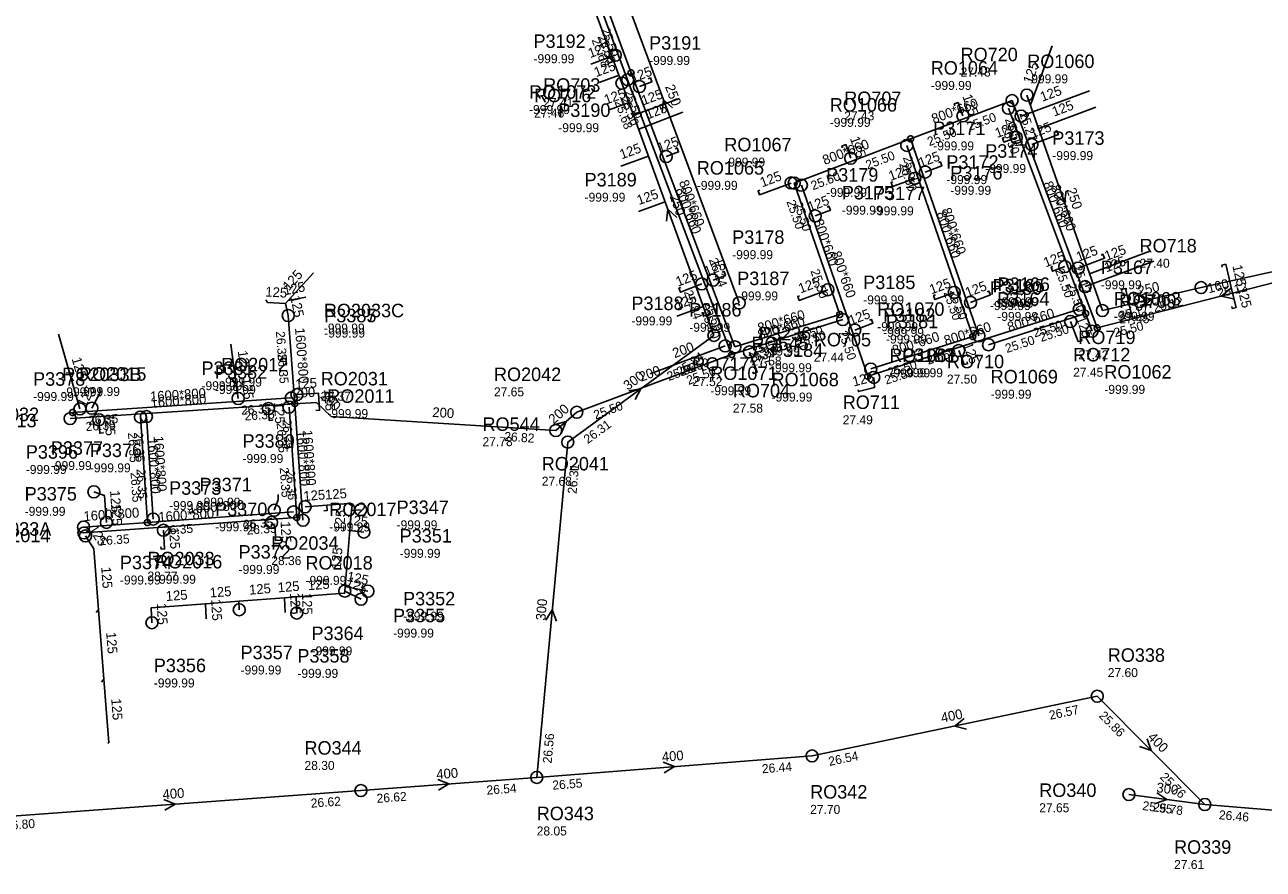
# Model space of a CAD drawing. Header units: metres. Extents: x 179992 to 198392, y 351761 to 369438.
# Tile 152 of 194: x 192209 to 192374, y 363906 to 364019. Entities that reach past the tile are written whole.
import ezdxf

# ---------------------------------------------------------------- set-up
doc = ezdxf.new("R2010")
doc.units = ezdxf.units.M

msp = doc.modelspace()

# ---------------------------------------------------------------- linework, layer by layer
at = {"layer": 'B-WE-RI-GWA-RIOOLLEIDING_BETON_300', "linetype": 'Continuous'}
for points in [[(192300.695, 363977.59), (192281.19, 363963.35)], [(192277.06, 363918.63), (192281.19, 363963.35)], [(192356.04, 363916.35), (192366.16, 363915.02)]]:
    msp.add_lwpolyline(points, dxfattribs=at)
at = {"layer": 'B-WE-RI-GWA-RIOOLLEIDING_BETON_400', "linetype": 'Continuous'}
for points in [[(192351.82, 363929.46), (192313.78, 363921.5)], [(192351.82, 363929.46), (192366.16, 363915.02)], [(192277.06, 363918.63), (192313.78, 363921.5)], [(192253.62, 363916.88), (192277.06, 363918.63)], [(192204.05, 363913.26), (192253.62, 363916.88)]]:
    msp.add_lwpolyline(points, dxfattribs=at)
at = {"layer": 'B-WE-RI-GWA-RIOOLLEIDING_BETON_500', "linetype": 'Continuous'}
msp.add_lwpolyline([(192366.16, 363915.02), (192406.32, 363911.7)], dxfattribs=at)
at = {"layer": 'B-WE-RI-GWA-RIOOLLEIDING_PVC_250', "linetype": 'Continuous'}
msp.add_lwpolyline([(192304.06, 363981.92), (192283.88, 364036.12)], dxfattribs=at)
at = {"layer": 'B-WE-RI-GWA-RIOOLPUT_INSPECTIEPUT'}
for centre in [(192304.06, 363981.92), (192281.19, 363963.35), (192351.82, 363929.46), (192313.78, 363921.5), (192277.06, 363918.63), (192253.62, 363916.88), (192356.04, 363916.35), (192366.16, 363915.02)]:
    msp.add_circle(centre, 0.8, dxfattribs=at)
at = {"layer": 'B-WE-RI-GWA_STROMINGSRICHTING'}
for points in [[(192295.15, 364007.92), (192293.97, 364009.02), (192293.8, 364007.42)], [(192289.35, 363970.2), (192290.94, 363970.47), (192290.2, 363969.04)], [(192278.28, 363939.62), (192279.12, 363940.99), (192279.71, 363939.49)], [(192334.06, 363926.48), (192332.8, 363925.48), (192334.36, 363925.07)], [(192358.49, 363923.77), (192358.99, 363922.24), (192357.46, 363922.75)], [(192293.93, 363920.67), (192295.42, 363920.07), (192294.04, 363919.23)], [(192263.85, 363918.37), (192265.34, 363917.76), (192263.96, 363916.93)], [(192227.35, 363915.68), (192228.83, 363915.07), (192227.45, 363914.25)], [(192359.77, 363916.59), (192361.1, 363915.68), (192359.58, 363915.16)]]:
    msp.add_lwpolyline(points, dxfattribs=at)
at = {"layer": 'B-WE-RI-HWA-KOLKAANSLUITLEIDING_PVC_125', "linetype": 'Continuous'}
for points in [[(192291.911, 364011.807), (192292.222, 364011.924), (192292.425, 364011.409), (192290.755, 364010.773)], [(192332.833, 364008.2), (192332.742, 364008.444), (192333.265, 364008.642), (192333.911, 364006.861)], [(192346.182, 364004.791), (192346.424, 364004.887), (192346.63, 364004.367), (192343.086, 364003.03)], [(192317.853, 364002.579), (192317.762, 364002.822), (192318.285, 364003.02), (192318.944, 364001.212)], [(192339.435, 364003.984), (192339.191, 364003.896), (192339.377, 364003.369), (192341.02, 364003.983)], [(192295.533, 364002.485), (192295.774, 364002.58), (192295.981, 364002.061), (192294.317, 364001.433)], [(192330.652, 364000.634), (192330.894, 364000.73), (192331.101, 364000.21), (192328.879, 363999.372)], [(192306.829, 363996.946), (192306.585, 363996.859), (192306.771, 363996.332), (192310.98, 363997.906)], [(192324.572, 363998.051), (192324.328, 363997.963), (192324.514, 363997.436), (192327.477, 363998.524)], [(192315.789, 363994.701), (192316.031, 363994.797), (192316.238, 363994.277), (192314.211, 363993.512)], [(192352.336, 363988.302), (192352.577, 363988.398), (192352.784, 363987.878), (192349.269, 363986.552)], [(192345.9, 363986.757), (192345.656, 363986.67), (192345.842, 363986.142), (192347.49, 363986.756)], [(192368.478, 363986.678), (192368.417, 363986.93), (192368.96, 363987.063), (192369.873, 363983.204)], [(192301.807, 363986.009), (192302.049, 363986.105), (192302.255, 363985.585), (192300.57, 363984.949)], [(192296.276, 363983.957), (192296.032, 363983.867), (192296.225, 363983.342), (192299.064, 363984.441)], [(192312.117, 363982.856), (192311.872, 363982.769), (192312.059, 363982.241), (192315.901, 363983.667)], [(192330.229, 363982.977), (192329.984, 363982.89), (192330.171, 363982.363), (192332.745, 363983.319)], [(192337.117, 363983.407), (192337.359, 363983.503), (192337.565, 363982.983), (192334.915, 363981.979)], [(192355.105, 363983.438), (192355.043, 363983.69), (192355.586, 363983.824), (192356.523, 363979.785)], [(192369.75, 363981.429), (192369.811, 363981.177), (192370.355, 363981.307), (192369.873, 363983.204)], [(192240.941, 363982.312), (192241.157, 363981.976), (192243.575, 363981.834)], [(192246.279, 363982.701), (192243.93, 363982.23)], [(192321.446, 363979.628), (192321.688, 363979.723), (192321.894, 363979.204), (192319.484, 363978.294)], [(192349.709, 363977.107), (192349.747, 363976.86), (192349.253, 363976.784), (192348.27, 363979.44)], [(192213.281, 363977.735), (192216.14, 363967.772)], [(192236.255, 363976.401), (192236.951, 363971.268)], [(192305.882, 363972.724), (192305.976, 363972.492), (192306.444, 363972.667), (192305.44, 363975.368)], [(192334.469, 363974.051), (192334.531, 363973.809), (192334.047, 363973.685), (192333.352, 363975.563)], [(192236.177, 363971.888), (192236.951, 363971.268)], [(192319.926, 363970.336), (192319.988, 363970.094), (192322.101, 363970.634), (192322.008, 363971.981)], [(192218.794, 363970.455), (192218.824, 363969.963), (192217.731, 363967.874)], [(192236.951, 363971.268), (192237.236, 363969.169)], [(192247.617, 363967.572), (192248.105, 363967.605), (192247.95, 363969.889), (192245.079, 363969.679)], [(192241.81, 363966.379), (192241.82, 363966.258), (192241.381, 363966.225), (192241.27, 363967.83)], [(192219.206, 363964.692), (192219.215, 363964.573), (192218.777, 363964.54), (192218.654, 363966.332)], [(192242.56, 363956.382), (192242.588, 363955.672), (192242.062, 363954.263)], [(192219.785, 363954.491), (192219.559, 363954.268)], [(192248.663, 363954.203), (192249.118, 363954.248), (192249.068, 363954.939)], [(192242.946, 363950.433), (192242.947, 363950.294), (192242.243, 363950.247), (192242.157, 363952.07), (192241.698, 363952.632)], [(192218.631, 363940.983), (192218.009, 363949.136), (192216.882, 363950.845)], [(192226.95, 363949.393), (192226.968, 363949.085), (192227.425, 363949.108), (192227.277, 363951.593)], [(192232.996, 363939.804), (192232.887, 363941.788)], [(192243.509, 363940.647), (192243.402, 363942.584)], [(192218.313, 363940.615), (192218.631, 363940.983)], [(192219.33, 363931.734), (192218.631, 363940.983)], [(192219.002, 363931.354), (192219.33, 363931.734)], [(192219.839, 363923.247), (192219.977, 363923.259), (192219.33, 363931.734)]]:
    msp.add_lwpolyline(points, dxfattribs=at)
at = {"layer": 'B-WE-RI-HWA-PERCEELAANSLUITLEIDING_PVC_125', "linetype": 'Continuous'}
for points in [[(192287.538, 364014.948), (192284.293, 364013.763)], [(192341.655, 364006.841), (192350.785, 364010.201)], [(192350.193, 363984.091), (192359.371, 363987.493)], [(192217.997, 363956.719), (192219.423, 363956.216), (192219.559, 363954.268), (192219.672, 363952.65)], [(192253.578, 363954.322), (192252.371, 363954.234)], [(192254.009, 363951.36), (192252.142, 363951.545)], [(192253.627, 363942.404), (192251.457, 363943.48)], [(192254.535, 363943.475), (192251.511, 363944.115)], [(192237.388, 363941), (192237.335, 363942.125)], [(192245.055, 363940.548), (192244.984, 363942.704)], [(192225.739, 363939.265), (192225.631, 363941.238)]]:
    msp.add_lwpolyline(points, dxfattribs=at)
at = {"layer": 'B-WE-RI-HWA-RIOOLLEIDING_PVC_125', "linetype": 'Continuous'}
for points in [[(192247.31, 363985.946), (192243.93, 363982.23)], [(192243.93, 363982.23), (192243.574, 363981.838)], [(192243.575, 363981.834), (192243.917, 363980.232)], [(192252.371, 363954.234), (192252.424, 363954.859), (192251.942, 363955.15), (192249.068, 363954.939)], [(192249.068, 363954.939), (192246.162, 363954.725)], [(192252.142, 363951.545), (192252.371, 363954.234)], [(192251.511, 363944.115), (192252.142, 363951.545)], [(192244.984, 363942.704), (192251.433, 363943.193), (192251.457, 363943.48)], [(192251.457, 363943.48), (192251.511, 363944.115)], [(192225.631, 363941.238), (192232.887, 363941.788)], [(192232.887, 363941.788), (192237.335, 363942.125)], [(192237.335, 363942.125), (192243.402, 363942.584)], [(192243.402, 363942.584), (192244.984, 363942.704)]]:
    msp.add_lwpolyline(points, dxfattribs=at)
at = {"layer": 'B-WE-RI-HWA-RIOOLLEIDING_PVC_160', "linetype": 'Continuous'}
msp.add_lwpolyline([(192351.81, 363978.578), (192384.969, 363987.071)], dxfattribs=at)
at = {"layer": 'B-WE-RI-HWA-RIOOLLEIDING_PVC_200', "linetype": 'Continuous'}
for points in [[(192282.404, 363967.333), (192303.056, 363975.021)], [(192302.191, 363976.183), (192292.189, 363972.479)], [(192244.793, 363968.475), (192247.707, 363968.625), (192249.651, 363966.782), (192279.603, 363964.887)], [(192279.603, 363964.887), (192282.404, 363967.333)]]:
    msp.add_lwpolyline(points, dxfattribs=at)
at = {"layer": 'B-WE-RI-HWA-RIOOLPUT_INSPECTIEPUT', "linetype": 'Continuous'}
for points in [[(192303.456, 363975.021), (192303.432, 363975.158), (192303.362, 363975.278), (192303.256, 363975.367), (192303.125, 363975.415), (192302.987, 363975.415), (192302.856, 363975.367), (192302.75, 363975.278), (192302.68, 363975.158), (192302.656, 363975.021), (192302.68, 363974.884), (192302.75, 363974.764), (192302.856, 363974.675), (192302.987, 363974.627), (192303.125, 363974.627), (192303.256, 363974.675), (192303.362, 363974.764), (192303.432, 363974.884), (192303.456, 363975.021)], [(192245.193, 363968.475), (192245.169, 363968.612), (192245.099, 363968.732), (192244.993, 363968.821), (192244.862, 363968.869), (192244.724, 363968.869), (192244.593, 363968.821), (192244.487, 363968.732), (192244.417, 363968.612), (192244.393, 363968.475), (192244.417, 363968.338), (192244.487, 363968.218), (192244.593, 363968.129), (192244.724, 363968.081), (192244.862, 363968.081), (192244.993, 363968.129), (192245.099, 363968.218), (192245.169, 363968.338), (192245.193, 363968.475)]]:
    msp.add_lwpolyline(points, dxfattribs=at)
at = {"layer": 'B-WE-RI-HWA-RIOOLPUT_INSPECTIEPUT'}
for centre in [(192287.54, 364014.95), (192290.76, 364010.77), (192333.91, 364006.86), (192341.65, 364006.84), (192341.02, 364003.98), (192343.09, 364003.03), (192294.32, 364001.43), (192318.94, 364001.21), (192328.88, 363999.37), (192310.98, 363997.91), (192327.48, 363998.52), (192314.21, 363993.51), (192347.49, 363986.76), (192349.27, 363986.55), (192299.06, 363984.44), (192300.57, 363984.95), (192350.19, 363984.09), (192315.9, 363983.67), (192332.74, 363983.32), (192334.92, 363981.98), (192348.27, 363979.44), (192319.48, 363978.29), (192302.19, 363976.18), (192305.44, 363975.37), (192333.35, 363975.56), (192322.01, 363971.98), (192237.24, 363969.17), (192245.08, 363969.68), (192216.14, 363967.77), (192217.73, 363967.87), (192241.27, 363967.83), (192218.65, 363966.33), (192282.4, 363967.33), (192279.6, 363964.89), (192218, 363956.72), (192242.06, 363954.26), (192246.16, 363954.72), (192253.58, 363954.32), (192219.67, 363952.65), (192241.7, 363952.63), (192227.28, 363951.59), (192254.01, 363951.36), (192216.88, 363950.84), (192251.46, 363943.48), (192254.54, 363943.47), (192237.39, 363941), (192253.63, 363942.4), (192245.05, 363940.55), (192225.74, 363939.27)]:
    msp.add_circle(centre, 0.8, dxfattribs=at)
at = {"layer": 'B-WE-RI-HWA_STROMINGSRICHTING'}
for points in [[(192369.61, 363983.88), (192368.39, 363982.82), (192369.96, 363982.48)], [(192279.32, 363965.67), (192281, 363966.11), (192280.34, 363964.5)]]:
    msp.add_lwpolyline(points, dxfattribs=at)
at = {"layer": 'B-WE-RI-RIOOLPUT_INSPECTIEPUT'}
msp.add_circle((192243.92, 363980.23), 0.8, dxfattribs=at)
msp.add_circle((192243.92, 363980.23), 0.8, dxfattribs=at)
at = {"layer": 'B-WE-RI-SWA-RIOOLLEIDING_PE_800', "linetype": 'Continuous'}
for points in [[(192243.917, 363980.232), (192244.793, 363968.475)], [(192244.793, 363968.475), (192214.822, 363966.479)], [(192215.153, 363967.304), (192244.332, 363969.238)], [(192244.793, 363968.475), (192245.887, 363952.934)], [(192224.207, 363966.703), (192225.137, 363952.62)], [(192225.006, 363966.753), (192225.912, 363953.092)], [(192245.054, 363953.284), (192244.022, 363968.013)], [(192225.137, 363952.62), (192244.603, 363954.045)], [(192216.626, 363952.026), (192225.137, 363952.62)], [(192245.054, 363953.284), (192216.668, 363951.23)]]:
    msp.add_lwpolyline(points, dxfattribs=at)
at = {"layer": 'B-WE-RI-SWA-RIOOLLEIDING_PVC_660', "linetype": 'Continuous'}
for points in [[(192267.668, 364069.784), (192289.186, 364011.68)], [(192268.737, 364069.358), (192289.634, 364012.607)], [(192289.186, 364011.68), (192303.056, 363975.021)], [(192289.634, 364012.607), (192303.488, 363976.052)], [(192340.451, 364008.894), (192326.915, 364003.788)], [(192350.254, 363980.507), (192339.968, 364007.874)], [(192351.81, 363978.578), (192340.451, 364008.894)], [(192326.915, 364003.788), (192311.396, 363997.901)], [(192326.419, 364002.919), (192335.22, 363977.43)], [(192336.041, 363977.515), (192326.915, 364003.788)], [(192311.396, 363997.901), (192317.473, 363980.358)], [(192321.208, 363972.124), (192312.359, 363997.616)], [(192303.488, 363976.052), (192317.473, 363980.358)], [(192321.208, 363972.124), (192349.42, 363981.069)], [(192337.317, 363976.325), (192350.254, 363980.507)], [(192351.12, 363978.134), (192350.254, 363980.507)], [(192303.056, 363975.021), (192317.884, 363979.69)], [(192321.609, 363973.105), (192335.22, 363977.43)]]:
    msp.add_lwpolyline(points, dxfattribs=at)
at = {"layer": 'B-WE-RI-SWA-RIOOLPUT_INSPECTIEPUT', "linetype": 'Continuous'}
for points in [[(192290.034, 364012.607), (192290.01, 364012.744), (192289.94, 364012.864), (192289.834, 364012.953), (192289.703, 364013.001), (192289.565, 364013.001), (192289.434, 364012.953), (192289.328, 364012.864), (192289.258, 364012.744), (192289.234, 364012.607), (192289.258, 364012.47), (192289.328, 364012.35), (192289.434, 364012.261), (192289.565, 364012.213), (192289.703, 364012.213), (192289.834, 364012.261), (192289.94, 364012.35), (192290.01, 364012.47), (192290.034, 364012.607)], [(192327.315, 364003.788), (192327.291, 364003.925), (192327.221, 364004.045), (192327.115, 364004.134), (192326.984, 364004.182), (192326.846, 364004.182), (192326.715, 364004.134), (192326.609, 364004.045), (192326.539, 364003.925), (192326.515, 364003.788), (192326.539, 364003.651), (192326.609, 364003.531), (192326.715, 364003.442), (192326.846, 364003.394), (192326.984, 364003.394), (192327.115, 364003.442), (192327.221, 364003.531), (192327.291, 364003.651), (192327.315, 364003.788)], [(192317.873, 363980.358), (192317.849, 363980.495), (192317.779, 363980.615), (192317.673, 363980.704), (192317.542, 363980.752), (192317.404, 363980.752), (192317.273, 363980.704), (192317.167, 363980.615), (192317.097, 363980.495), (192317.073, 363980.358), (192317.097, 363980.221), (192317.167, 363980.101), (192317.273, 363980.012), (192317.404, 363979.964), (192317.542, 363979.964), (192317.673, 363980.012), (192317.779, 363980.101), (192317.849, 363980.221), (192317.873, 363980.358)], [(192350.654, 363980.507), (192350.63, 363980.644), (192350.56, 363980.764), (192350.454, 363980.853), (192350.323, 363980.901), (192350.185, 363980.901), (192350.054, 363980.853), (192349.948, 363980.764), (192349.878, 363980.644), (192349.854, 363980.507), (192349.878, 363980.37), (192349.948, 363980.25), (192350.054, 363980.161), (192350.185, 363980.113), (192350.323, 363980.113), (192350.454, 363980.161), (192350.56, 363980.25), (192350.63, 363980.37), (192350.654, 363980.507)], [(192352.21, 363978.578), (192352.186, 363978.715), (192352.116, 363978.835), (192352.01, 363978.924), (192351.879, 363978.972), (192351.741, 363978.972), (192351.61, 363978.924), (192351.504, 363978.835), (192351.434, 363978.715), (192351.41, 363978.578), (192351.434, 363978.441), (192351.504, 363978.321), (192351.61, 363978.232), (192351.741, 363978.184), (192351.879, 363978.184), (192352.01, 363978.232), (192352.116, 363978.321), (192352.186, 363978.441), (192352.21, 363978.578)], [(192335.62, 363977.43), (192335.596, 363977.567), (192335.526, 363977.687), (192335.42, 363977.776), (192335.289, 363977.824), (192335.151, 363977.824), (192335.02, 363977.776), (192334.914, 363977.687), (192334.844, 363977.567), (192334.82, 363977.43), (192334.844, 363977.293), (192334.914, 363977.173), (192335.02, 363977.084), (192335.151, 363977.036), (192335.289, 363977.036), (192335.42, 363977.084), (192335.526, 363977.173), (192335.596, 363977.293), (192335.62, 363977.43)], [(192321.608, 363972.124), (192321.584, 363972.261), (192321.514, 363972.381), (192321.408, 363972.47), (192321.277, 363972.518), (192321.139, 363972.518), (192321.008, 363972.47), (192320.902, 363972.381), (192320.832, 363972.261), (192320.808, 363972.124), (192320.832, 363971.987), (192320.902, 363971.867), (192321.008, 363971.778), (192321.139, 363971.73), (192321.277, 363971.73), (192321.408, 363971.778), (192321.514, 363971.867), (192321.584, 363971.987), (192321.608, 363972.124)], [(192215.553, 363967.304), (192215.529, 363967.441), (192215.459, 363967.561), (192215.353, 363967.65), (192215.222, 363967.698), (192215.084, 363967.698), (192214.953, 363967.65), (192214.847, 363967.561), (192214.777, 363967.441), (192214.753, 363967.304), (192214.777, 363967.167), (192214.847, 363967.047), (192214.953, 363966.958), (192215.084, 363966.91), (192215.222, 363966.91), (192215.353, 363966.958), (192215.459, 363967.047), (192215.529, 363967.167), (192215.553, 363967.304)], [(192245.454, 363953.284), (192245.43, 363953.421), (192245.36, 363953.541), (192245.254, 363953.63), (192245.123, 363953.678), (192244.985, 363953.678), (192244.854, 363953.63), (192244.748, 363953.541), (192244.678, 363953.421), (192244.654, 363953.284), (192244.678, 363953.147), (192244.748, 363953.027), (192244.854, 363952.938), (192244.985, 363952.89), (192245.123, 363952.89), (192245.254, 363952.938), (192245.36, 363953.027), (192245.43, 363953.147), (192245.454, 363953.284)], [(192225.537, 363952.62), (192225.513, 363952.757), (192225.443, 363952.877), (192225.337, 363952.966), (192225.206, 363953.014), (192225.068, 363953.014), (192224.937, 363952.966), (192224.831, 363952.877), (192224.761, 363952.757), (192224.737, 363952.62), (192224.761, 363952.483), (192224.831, 363952.363), (192224.937, 363952.274), (192225.068, 363952.226), (192225.206, 363952.226), (192225.337, 363952.274), (192225.443, 363952.363), (192225.513, 363952.483), (192225.537, 363952.62)]]:
    msp.add_lwpolyline(points, dxfattribs=at)
at = {"layer": 'B-WE-RI-SWA-RIOOLPUT_INSPECTIEPUT'}
for centre in [(192289.19, 364011.68), (192340.45, 364008.89), (192339.97, 364007.87), (192326.42, 364002.92), (192311.4, 363997.9), (192312.36, 363997.62), (192349.42, 363981.07), (192243.92, 363980.23), (192317.88, 363979.69), (192336.04, 363977.52), (192351.12, 363978.13), (192303.49, 363976.05), (192337.32, 363976.33), (192321.61, 363973.1), (192244.33, 363969.24), (192244.02, 363968.01), (192214.82, 363966.48), (192224.21, 363966.7), (192225.01, 363966.75), (192225.91, 363953.09), (192244.6, 363954.04), (192245.89, 363952.93), (192216.63, 363952.03), (192216.67, 363951.23)]:
    msp.add_circle(centre, 0.8, dxfattribs=at)
at = {"layer": 'B-WE-RI-VWA-PERCEELAANSLUITLEIDING_PVC_125', "linetype": 'Continuous'}
for points in [[(192342.897, 364008.319), (192345.817, 364016.183)], [(192288.039, 364012.294), (192285.394, 364011.313)], [(192289.388, 364008.624), (192286.712, 364007.671)], [(192289.989, 364006.938), (192296.083, 364009.163)], [(192344.004, 364005.157), (192351.629, 364008.03)], [(192296.553, 364007.345), (192290.657, 364005.106)], [(192291.97, 364001.508), (192288.265, 364000.157)], [(192294.202, 363995.38), (192290.622, 363994.117)], [(192350.779, 363985.809), (192358.849, 363988.826)], [(192299.286, 363981.451), (192295.752, 363980.153)]]:
    msp.add_lwpolyline(points, dxfattribs=at)
at = {"layer": 'B-WE-RI-VWA-RIOOLLEIDING', "linetype": 'Continuous'}
for points in [[(192266.824, 364069.336), (192288.426, 364011.222)], [(192288.426, 364011.222), (192300.695, 363977.59)]]:
    msp.add_lwpolyline(points, dxfattribs=at)
at = {"layer": 'B-WE-RI-VWA-RIOOLLEIDING_PVC_250', "linetype": 'Continuous'}
for points in [[(192342.435, 364009.638), (192352.497, 363980.901)], [(192365.658, 363983.957), (192418.37, 363995.64)], [(192352.497, 363980.901), (192365.658, 363983.957)]]:
    msp.add_lwpolyline(points, dxfattribs=at)
at = {"layer": 'B-WE-RI-VWA-RIOOLPUT_INSPECTIEPUT'}
for centre in [(192288.43, 364011.22), (192342.43, 364009.64), (192365.66, 363983.96), (192352.5, 363980.9), (192300.7, 363977.59)]:
    msp.add_circle(centre, 0.8, dxfattribs=at)
at = {"layer": 'B-WE-RI-VWA_STROMINGSRICHTING'}
for points in [[(192347.67, 363996.87), (192347.47, 363995.27), (192346.31, 363996.39)], [(192295.73, 363993.3), (192294.56, 363994.41), (192294.38, 363992.81)], [(192357.51, 363982.8), (192359.08, 363982.43), (192357.84, 363981.4)]]:
    msp.add_lwpolyline(points, dxfattribs=at)

# ---------------------------------------------------------------- texts
at = {"layer": 'B-WE-RI-GWA_AFM'}
for s, rotation, p in [('250', -69.58, (192294.15, 364010.77)), ('300', 36.13, (192289.21, 363970.19)), ('300', 84.72, (192278.21, 363939.51)), ('400', 11.82, (192331.11, 363925.92)), ('400', -45.2, (192358.44, 363923.89)), ('400', 4.47, (192293.8, 363920.72)), ('400', 4.27, (192263.72, 363918.4)), ('400', 4.18, (192227.21, 363915.72)), ('300', -7.49, (192359.65, 363916.68))]:
    msp.add_text(s, height=1.3, rotation=rotation, dxfattribs=at).set_placement(p)
at = {"layer": 'B-WE-RI-GWA_BOB'}
for s, rotation, p in [('26.24', -69.58, (192300, 363987.66)), ('25.84', 36.13, (192296.26, 363972.13)), ('26.31', 36.13, (192283.87, 363963.08)), ('26.31', 84.72, (192282.36, 363956.41)), ('26.57', 11.82, (192345.53, 363926.31)), ('25.86', -45.2, (192351.95, 363926.77)), ('26.56', 84.72, (192279.04, 363920.46)), ('26.54', 11.82, (192316.11, 363920.15)), ('26.44', 4.47, (192307.14, 363919.18)), ('25.76', -45.2, (192360.09, 363918.58)), ('26.54', 4.27, (192270.41, 363916.33)), ('26.55', 4.47, (192279.19, 363916.99)), ('26.62', 4.18, (192246.97, 363914.59)), ('26.62', 4.27, (192255.75, 363915.23)), ('25.95', -7.49, (192357.79, 363914.3)), ('25.78', -7.49, (192359.18, 363914.12)), ('26.46', -4.73, (192368, 363913.06)), ('26.80', 4.18, (192206.18, 363911.61))]:
    msp.add_text(s, height=1.2, rotation=rotation, dxfattribs=at).set_placement(p)
at = {"layer": 'B-WE-RI-GWA_PUTDEKSELNIVEAU'}
for s, p in [('27.58', (192305.7, 363973.57)), ('27.78', (192269.83, 363962.81)), ('27.60', (192353.22, 363932.01)), ('28.30', (192246.09, 363919.63)), ('27.70', (192313.53, 363913.77)), ('27.65', (192344.08, 363913.99)), ('28.05', (192277.06, 363910.89)), ('27.61', (192362.06, 363906.41))]:
    msp.add_text(s, height=1.2, dxfattribs=at).set_placement(p)
at = {"layer": 'B-WE-RI-GWA_PUTNUMMER'}
for s, p in [('RO545', (192305.7, 363975.61)), ('RO544', (192269.83, 363964.85)), ('RO338', (192353.22, 363934.05)), ('RO344', (192246.09, 363921.67)), ('RO342', (192313.53, 363915.81)), ('RO340', (192344.08, 363916.03)), ('RO343', (192277.06, 363912.93)), ('RO339', (192362.06, 363908.45))]:
    msp.add_text(s, height=1.8, dxfattribs=at).set_placement(p)
at = {"layer": 'B-WE-RI-HWA_AFM'}
for s, rotation, p in [('125', 20.06, (192284.19, 364014.55)), ('125', 20.85, (192289.86, 364011.26)), ('125', -70.06, (192333.8, 364009.48)), ('125', 20.2, (192344.48, 364008.73)), ('125', 20.49, (192338.46, 364003.89)), ('125', 20.67, (192343.13, 364003.85)), ('125', 20.68, (192293.43, 364001.92)), ('125', -69.97, (192318.81, 364003.86)), ('125', 20.66, (192328.26, 363999.95)), ('125', 20.16, (192324.26, 363998.17)), ('125', 20.5, (192307.13, 363997.32)), ('125', 20.68, (192313.49, 363994.07)), ('125', 20.43, (192344.93, 363986.64)), ('125', 20.67, (192349.3, 363987.39)), ('125', 20.34, (192353.04, 363985.98)), ('125', 47.71, (192244, 363983.46)), ('125', 20.68, (192299.68, 363985.45)), ('125', -76.69, (192369.82, 363986.84)), ('125', 11.34, (192243.42, 363982.92)), ('125', 21.16, (192295.91, 363984.07)), ('125', 20.36, (192312.24, 363983.17)), ('125', 20.38, (192329.71, 363983.04)), ('125', 20.75, (192334.5, 363982.64)), ('160', 14.37, (192366.68, 363983.19)), ('125', -3.36, (192240.84, 363982.78)), ('125', -76.94, (192356.45, 363983.52)), ('125', -75.74, (192370.47, 363983.94)), ('125', -77.95, (192244.18, 363982.73)), ('125', 20.69, (192318.96, 363978.92)), ('125', -69.69, (192348.95, 363979.86)), ('200', 20.32, (192295.45, 363974.54)), ('125', -69.69, (192333.89, 363976.36)), ('125', -82.28, (192237.18, 363975.48)), ('125', -69.61, (192306.12, 363975.77)), ('125', -73.99, (192215.02, 363974.47)), ('200', 20.42, (192290.99, 363971.39)), ('125', -82.27, (192237.66, 363971.85)), ('125', 4.18, (192244.9, 363970.43)), ('125', 14.34, (192319.34, 363970.76)), ('125', 62.38, (192216.87, 363967.89)), ('200', 2.95, (192244.65, 363969.25)), ('200', -43.47, (192248.08, 363969.35)), ('125', -86.12, (192248.7, 363970.37)), ('125', -86.04, (192242, 363968.65)), ('200', 41.13, (192279.32, 363965.68)), ('125', -86.07, (192219.39, 363967.05)), ('200', -3.62, (192263.11, 363966.72)), ('125', -86.01, (192220.15, 363956.87)), ('125', 4.21, (192245.99, 363955.5)), ('125', 4.2, (192248.88, 363955.68)), ('125', -86, (192220.28, 363955.09)), ('125', 85.13, (192251.35, 363951.38)), ('125', -5.66, (192251.61, 363952.37)), ('125', -56.6, (192217.24, 363951.74)), ('125', -86.59, (192228.03, 363951.95)), ('125', -87.3, (192242.9, 363952.76)), ('125', 85.15, (192250.93, 363946.35)), ('125', -85.64, (192218.97, 363946.68)), ('125', 4.34, (192246.58, 363943.59)), ('125', -26.37, (192251.5, 363944.32)), ('125', -11.95, (192251.65, 363944.86)), ('125', 4.33, (192227.64, 363942.15)), ('125', 4.33, (192233.49, 363942.62)), ('125', 4.33, (192238.75, 363943)), ('125', 4.34, (192242.57, 363943.31)), ('125', -86.86, (192233.64, 363942.39)), ('125', -86.84, (192244.14, 363943.23)), ('125', -88.11, (192245.75, 363943.21)), ('125', -86.87, (192226.39, 363941.86)), ('125', -85.68, (192219.64, 363937.97)), ('125', -85.63, (192220.31, 363929.12))]:
    msp.add_text(s, height=1.3, rotation=rotation, dxfattribs=at).set_placement(p)
at = {"layer": 'B-WE-RI-HWA_BOB'}
for s, rotation, p in [('25.50', 14.37, (192354.19, 363977.33)), ('25.50', 20.32, (192294.69, 363971.49)), ('25.50', 20.32, (192296.44, 363972.13)), ('25.50', 20.42, (192297.31, 363970.96)), ('25.50', 20.42, (192284.91, 363966.34)), ('26.82', -3.62, (192272.7, 363963.52))]:
    msp.add_text(s, height=1.2, rotation=rotation, dxfattribs=at).set_placement(p)
at = {"layer": 'B-WE-RI-HWA_PUTDEKSELNIVEAU'}
for s, p in [('-999.99', (192276.63, 364013.88)), ('-999.99', (192292.05, 364013.65)), ('-999.99', (192279.93, 364004.68)), ('-999.99', (192329.94, 364002.26)), ('-999.99', (192345.82, 364000.96)), ('-999.99', (192336.87, 363999.24)), ('-999.99', (192331.69, 363997.76)), ('-999.99', (192283.44, 363995.41)), ('-999.99', (192315.66, 363996.05)), ('-999.99', (192332.22, 363996.33)), ('-999.99', (192317.75, 363993.68)), ('-999.99', (192321.9, 363993.59)), ('-999.99', (192303.13, 363987.75)), ('-999.99', (192352.29, 363983.73)), ('-999.99', (192303.8, 363982.25)), ('-999.99', (192320.6, 363981.72)), ('-999.99', (192337.51, 363980.96)), ('-999.99', (192337.87, 363981.28)), ('-999.99', (192338.53, 363981.47)), ('-999.99', (192289.69, 363978.92)), ('-999.99', (192338.48, 363979.51)), ('-999.99', (192297.41, 363978.06)), ('-999.99', (192323.26, 363977.36)), ('-999.99', (192323.64, 363976.5)), ('-999.99', (192306.7, 363974.88)), ('-999.99', (192308.3, 363972.67)), ('-999.99', (192325.79, 363972)), ('-999.99', (192232.35, 363970.27)), ('-999.99', (192209.89, 363968.83)), ('-999.99', (192234.15, 363969.76)), ('28.37', (192248.25, 363968.87)), ('27.65', (192271.36, 363969.45)), ('27.58', (192303.22, 363967.28)), ('-999.99', (192237.82, 363960.56)), ('-999.99', (192208.92, 363959.1)), ('-999.99', (192212.26, 363959.62)), ('-999.99', (192217.46, 363959.32)), ('27.68', (192277.73, 363957.53)), ('-999.99', (192228.03, 363954.29)), ('-999.99', (192232.1, 363954.75)), ('-999.99', (192208.77, 363953.52)), ('-999.99', (192234.17, 363951.45)), ('-999.99', (192258.37, 363951.72)), ('-999.99', (192258.78, 363947.92)), ('-999.99', (192237.3, 363945.77)), ('-999.99', (192221.47, 363944.36)), ('-999.99', (192259.23, 363939.54)), ('-999.99', (192257.9, 363937.28)), ('-999.99', (192247.02, 363934.91)), ('-999.99', (192237.56, 363932.36)), ('-999.99', (192225.99, 363930.63)), ('-999.99', (192245.14, 363931.91))]:
    msp.add_text(s, height=1.2, dxfattribs=at).set_placement(p)
at = {"layer": 'B-WE-RI-HWA_PUTNUMMER'}
for s, p in [('P3192', (192276.63, 364015.92)), ('P3191', (192292.05, 364015.69)), ('P3190', (192279.93, 364006.72)), ('P3171', (192329.94, 364004.3)), ('P3173', (192345.82, 364003)), ('P3174', (192336.87, 364001.28)), ('P3172', (192331.69, 363999.8)), ('P3179', (192315.66, 363998.09)), ('P3176', (192332.22, 363998.37)), ('P3189', (192283.44, 363997.45)), ('P3175', (192317.75, 363995.72)), ('P3177', (192321.9, 363995.63)), ('P3178', (192303.13, 363989.79)), ('P3167', (192352.29, 363985.77)), ('P3187', (192303.8, 363984.29)), ('P3185', (192320.6, 363983.76)), ('P3180', (192337.51, 363983)), ('P3165', (192337.87, 363983.32)), ('P3166', (192338.53, 363983.51)), ('P3164', (192338.48, 363981.55)), ('P3188', (192289.69, 363980.96)), ('P3186', (192297.41, 363980.1)), ('P3182', (192323.26, 363979.4)), ('P3181', (192323.64, 363978.54)), ('P3236', (192306.7, 363976.92)), ('P3184', (192308.3, 363974.71)), ('P3183', (192325.79, 363974.04)), ('P3381', (192232.35, 363972.31)), ('P3382', (192234.15, 363971.8)), ('RO2042', (192271.36, 363971.49)), ('P3378', (192209.89, 363970.87)), ('RO2031', (192248.25, 363970.91)), ('RO704', (192303.22, 363969.32)), ('P3377', (192212.26, 363961.66)), ('P3380', (192237.82, 363962.6)), ('P3396', (192208.92, 363961.14)), ('P3376', (192217.46, 363961.36)), ('RO2041', (192277.73, 363959.57)), ('P3371', (192232.1, 363956.79)), ('P3375', (192208.77, 363955.56)), ('P3373', (192228.03, 363956.33)), ('P3370', (192234.17, 363953.49)), ('P3347', (192258.37, 363953.76)), ('P3351', (192258.78, 363949.96)), ('P3372', (192237.3, 363947.81)), ('P3374', (192221.47, 363946.4)), ('P3352', (192259.23, 363941.58)), ('P3355', (192257.9, 363939.32)), ('P3364', (192247.02, 363936.95)), ('P3357', (192237.56, 363934.4)), ('P3358', (192245.14, 363933.95)), ('P3356', (192225.99, 363932.67))]:
    msp.add_text(s, height=1.8, dxfattribs=at).set_placement(p)
at = {"layer": 'B-WE-RI-SWA_AFM'}
for s, rotation, p in [('800*660', 20.67, (192330.01, 364005.79)), ('800*660', 20.77, (192315.47, 364000.29)), ('800*660', -69.24, (192296, 363998.03)), ('800*660', -69.4, (192344.56, 363997.87)), ('800*660', -69.28, (192295.57, 363997.03)), ('800*660', -69.46, (192345.57, 363997.43)), ('800*660', -70.85, (192331.03, 363994.35)), ('800*660', -70.89, (192313.99, 363992.82)), ('800*660', -70.95, (192330.36, 363993.88)), ('800*660', -70.86, (192316.33, 363988.57)), ('800*660', 17.48, (192306.77, 363976.99)), ('800*660', 17.11, (192306.77, 363977.9)), ('800*660', 17.91, (192340.07, 363978.02)), ('1600*800', -85.74, (192244.82, 363978.56)), ('800*660', 17.63, (192324.72, 363974.93)), ('800*660', 17.59, (192331.61, 363976.24)), ('1600*800', 3.79, (192225.54, 363968.78)), ('1600*800', 3.81, (192225.6, 363967.97)), ('1600*800', -86.22, (192225.17, 363963.86)), ('1600*800', -86.21, (192225.95, 363964.15)), ('1600*800', -85.99, (192245.01, 363964.87)), ('1600*800', -85.97, (192245.82, 363964.93)), ('1600*800', 4.19, (192230.66, 363953.81)), ('1600*800', 3.99, (192216.66, 363952.81)), ('1600*800', 4.14, (192226.65, 363952.72))]:
    msp.add_text(s, height=1.3, rotation=rotation, dxfattribs=at).set_placement(p)
at = {"layer": 'B-WE-RI-SWA_BOB'}
for s, rotation, p in [('25.50', -69.68, (192285.14, 364017.43)), ('25.50', -69.79, (192285.6, 364018.37)), ('25.50', -69.28, (192288.21, 364009.17)), ('25.50', -69.24, (192288.66, 364010.1)), ('25.50', 20.67, (192334.72, 364004.81)), ('25.50', -69.46, (192339.47, 364006.39)), ('25.50', 20.67, (192329.42, 364002.81)), ('25.50', -69.4, (192338.99, 364005.37)), ('25.50', 20.77, (192321.2, 363999.69)), ('25.50', -70.85, (192325.87, 364001.31)), ('25.50', -70.95, (192325.37, 364000.44)), ('25.50', 20.77, (192313.9, 363996.93)), ('25.50', -70.89, (192310.35, 363995.42)), ('25.50', -70.86, (192311.31, 363995.14)), ('25.50', -70.89, (192313.55, 363986.19)), ('25.50', -69.4, (192346.18, 363986.24)), ('25.50', -70.95, (192331.3, 363983.27)), ('25.50', -70.85, (192332.11, 363983.35)), ('25.50', -69.46, (192347.74, 363984.31)), ('25.50', -69.24, (192299.39, 363981.77)), ('25.50', -69.28, (192298.97, 363980.74)), ('26.35', -85.74, (192242.27, 363978.1)), ('25.50', 17.11, (192311.5, 363976.64)), ('25.50', 17.48, (192311.94, 363975.93)), ('25.50', -70.86, (192317.28, 363977.96)), ('25.50', 17.59, (192343.48, 363977.3)), ('25.50', 17.91, (192344.34, 363976.7)), ('25.50', 17.11, (192305.93, 363974.92)), ('25.50', 17.91, (192339.77, 363975.23)), ('26.35', -85.74, (192242.49, 363975.12)), ('25.50', 17.48, (192305.5, 363973.9)), ('25.50', 17.63, (192329.28, 363973.66)), ('25.50', 17.59, (192323.66, 363971.01)), ('25.50', 17.63, (192324.06, 363972)), ('26.35', 3.79, (192237.67, 363966.99)), ('26.35', 3.79, (192217.27, 363965.64)), ('26.35', 3.81, (192238.13, 363966.23)), ('26.35', 3.81, (192216.94, 363964.82)), ('26.35', -85.99, (192242.37, 363965.89)), ('26.35', -85.97, (192243.14, 363966.35)), ('26.35', -86.22, (192222.54, 363964.59)), ('26.35', -86.21, (192223.34, 363964.64)), ('26.35', -85.99, (192242.78, 363959.94)), ('26.35', -86.22, (192222.89, 363959.29)), ('26.35', -86.21, (192223.67, 363959.76)), ('26.35', -85.97, (192243.61, 363959.59)), ('26.35', 4.19, (192227.26, 363950.97)), ('26.35', 4.19, (192237.95, 363951.75)), ('26.35', 4.14, (192238.4, 363951)), ('26.35', 4.14, (192218.79, 363949.58))]:
    msp.add_text(s, height=1.2, rotation=rotation, dxfattribs=at).set_placement(p)
at = {"layer": 'B-WE-RI-SWA_PUTDEKSELNIVEAU'}
for s, p in [('-999.99', (192329.61, 364010.32)), ('-999.99', (192342.48, 364011.2)), ('-999.99', (192276.04, 364007.1)), ('27.41', (192277.92, 364008.03)), ('-999.99', (192316.14, 364005.39)), ('27.43', (192318.07, 364006.26)), ('-999.99', (192302.08, 364000.09)), ('-999.99', (192298.41, 363996.99)), ('-999.99', (192354.01, 363979.53)), ('27.45', (192354.76, 363979.21)), ('-999.99', (192248.67, 363977.96)), ('-999.99', (192322.47, 363978.15)), ('27.44', (192314.02, 363974.08)), ('-999.99', (192324.09, 363971.98)), ('27.45', (192348.6, 363972.07)), ('-999.99', (192234.96, 363970.75)), ('27.50', (192331.77, 363971.16)), ('-999.99', (192213.79, 363969.45)), ('-999.99', (192216.03, 363969.5)), ('-999.99', (192300.21, 363969.6)), ('-999.99', (192308.38, 363968.76)), ('-999.99', (192337.6, 363969.14)), ('-999.99', (192352.76, 363969.78)), ('-999.99', (192249.13, 363966.55)), ('27.49', (192317.87, 363965.73)), ('-999.99', (192249.39, 363951.44)), ('28.36', (192241.66, 363946.95)), ('28.77', (192225.14, 363944.88)), ('-999.99', (192226.16, 363944.46)), ('-999.99', (192246.22, 363944.31))]:
    msp.add_text(s, height=1.2, dxfattribs=at).set_placement(p)
at = {"layer": 'B-WE-RI-SWA_PUTNUMMER'}
for s, p in [('RO1060', (192342.48, 364013.24)), ('RO1064', (192329.61, 364012.36)), ('RO703', (192277.92, 364010.07)), ('RO1072', (192276.04, 364009.14)), ('RO707', (192318.07, 364008.3)), ('RO1066', (192316.14, 364007.43)), ('RO1067', (192302.08, 364002.13)), ('RO1065', (192298.41, 363999.03)), ('RO1063', (192354.01, 363981.57)), ('RO709', (192354.76, 363981.25)), ('RO2033C', (192248.67, 363980)), ('RO1070', (192322.47, 363980.19)), ('RO705', (192314.02, 363976.12)), ('RO1061', (192324.09, 363974.02)), ('RO710', (192331.77, 363973.2)), ('RO712', (192348.6, 363974.11)), ('RO2033B', (192213.79, 363971.49)), ('RO2015', (192216.03, 363971.54)), ('RO2012', (192234.96, 363972.79)), ('RO1071', (192300.21, 363971.64)), ('RO1062', (192352.76, 363971.82)), ('RO1068', (192308.38, 363970.8)), ('RO1069', (192337.6, 363971.18)), ('RO2011', (192249.13, 363968.59)), ('RO711', (192317.87, 363967.77)), ('RO2013', (192201.39, 363965.33)), ('RO2032', (192201.72, 363966.15)), ('RO2017', (192249.39, 363953.48)), ('RO2033A', (192201.75, 363950.87)), ('RO2014', (192203.24, 363950)), ('RO2034', (192241.66, 363948.99)), ('RO2033', (192225.14, 363946.92)), ('RO2016', (192226.16, 363946.5)), ('RO2018', (192246.22, 363946.35))]:
    msp.add_text(s, height=1.8, dxfattribs=at).set_placement(p)
at = {"layer": 'B-WE-RI-VWA_AFM'}
for s, rotation, p in [('125', 20.35, (192284.98, 364012.01)), ('125', 69.63, (192343.08, 364011.05)), ('125', 19.6, (192286.32, 364008.36)), ('125', 20.06, (192291.29, 364008.26)), ('125', 20.79, (192291.88, 364006.39)), ('125', 20.65, (192346.08, 364006.76)), ('125', 20.03, (192288.39, 364001.05)), ('125', 19.43, (192290.68, 363994.95)), ('250', -69.96, (192294.76, 363996.14)), ('250', -70.7, (192347.69, 363997.01)), ('125', 20.5, (192353.07, 363987.51)), ('250', 13.07, (192357.39, 363982.85)), ('125', 20.17, (192295.78, 363981.01))]:
    msp.add_text(s, height=1.3, rotation=rotation, dxfattribs=at).set_placement(p)
at = {"layer": 'B-WE-RI-VWA_BOB'}
for s, rotation, p in [('25.68', -69.61, (192284.37, 364016.97)), ('25.68', -69.96, (192287.42, 364008.73)), ('25.27', -70.7, (192341.4, 364007.16)), ('25.17', -70.7, (192348.55, 363986.72)), ('25.84', -69.96, (192296.67, 363983.36)), ('25.12', 12.5, (192368, 363982.63)), ('25.17', 13.07, (192354.85, 363979.6)), ('25.12', 13.07, (192359.44, 363980.67))]:
    msp.add_text(s, height=1.2, rotation=rotation, dxfattribs=at).set_placement(p)
at = {"layer": 'B-WE-RI-VWA_PUTDEKSELNIVEAU'}
for s, p in [('27.43', (192333.59, 364012.11)), ('27.46', (192276.72, 364006.64)), ('27.40', (192357.46, 363986.61)), ('27.42', (192349.29, 363974.39)), ('27.52', (192297.81, 363970.82))]:
    msp.add_text(s, height=1.2, dxfattribs=at).set_placement(p)
at = {"layer": 'B-WE-RI-VWA_PUTNUMMER'}
for s, p in [('RO720', (192333.59, 364014.15)), ('RO716', (192276.72, 364008.68)), ('RO718', (192357.46, 363988.65)), ('RO719', (192349.29, 363976.43)), ('RO717', (192297.81, 363972.86))]:
    msp.add_text(s, height=1.8, dxfattribs=at).set_placement(p)
at = {"layer": 'B-WE-RI_PUTDEKSELNIVEAU'}
msp.add_text('-999.99', height=1.2, dxfattribs=at).set_placement((192248.72, 363977.29))
msp.add_text('-999.99', height=1.2, dxfattribs=at).set_placement((192248.72, 363977.29))
at = {"layer": 'B-WE-RI_PUTNUMMER'}
for s in ['P3385', 'P3387']:
    msp.add_text(s, height=1.8, dxfattribs=at).set_placement((192248.72, 363979.33))

doc.saveas('drawing.dxf')
